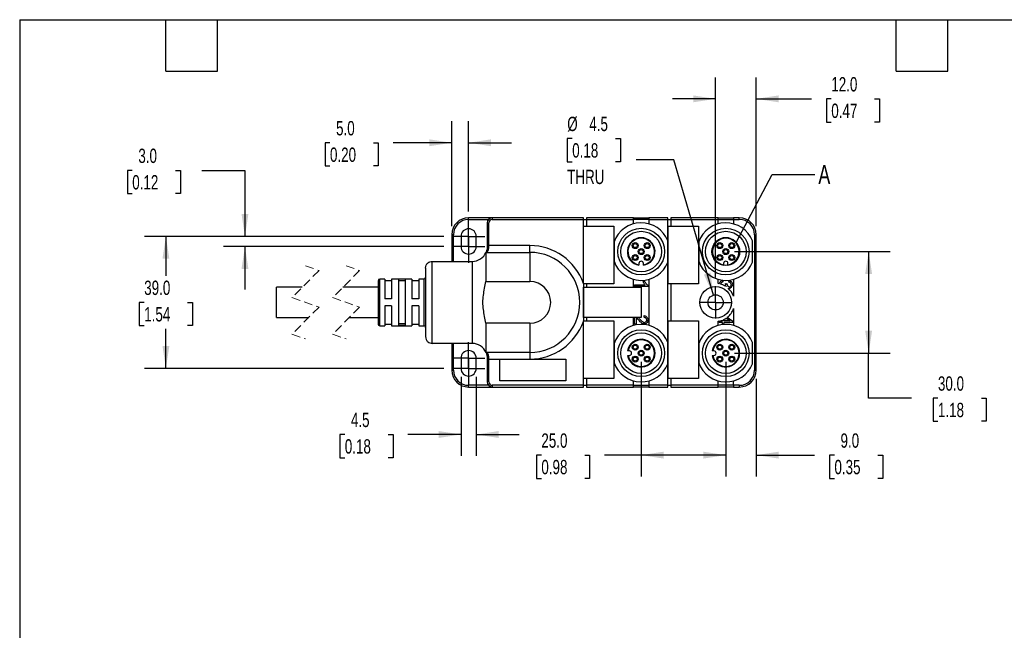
# Model space of a CAD drawing. Header units: millimetres. Extents: x 13 to 546, y 13 to 419.
# Tile 2 of 5: x 13 to 304, y 239 to 419. Entities that reach past the tile are written whole.
import ezdxf

# ---------------------------------------------------------------- set-up
doc = ezdxf.new("R2010")
doc.units = ezdxf.units.MM
doc.header["$LTSCALE"] = 2
for name, pattern in [('SLD-Center', [19.05, 15.24, -1.27, 1.27, -1.27]), ('SLD-Dashed', [1.905, 1.27, -0.635]), ('SLD-Solid', [0])]:
    doc.linetypes.add(name, pattern=pattern)
doc.layers.add('CENTER', color=40, linetype='SLD-Center')
doc.layers.add('DIMENSIONS', color=140, linetype='SLD-Solid', lineweight=25)
doc.layers.add('TEXT', color=140, linetype='SLD-Solid', lineweight=25)
doc.styles.add('SLDTEXTSTYLE0', font='TXT', dxfattribs={"width": 0.7})
doc.dimstyles.new('SLDDIMSTYLE0', dxfattribs={"dimtxt": 4.316016, "dimasz": 6.604, "dimexe": 0, "dimexo": 0.0625, "dimgap": 1.079004, "dimtad": 0, "dimtih": 1, "dimtoh": 1, "dimdec": 1, "dimrnd": 1e-09, "dimzin": 4, "dimdsep": 46, "dimtxsty": 'SLDTEXTSTYLE0', "dimsah": 1, "dimcen": 0.09, "dimadec": 0, "dimazin": 1, "dimtfac": 1, "dimtdec": 1, "dimtofl": 0, "dimtmove": 0, "dimatfit": 3, "dimfxl": 0, "dimfrac": 2, "dimtolj": 1, "dimtzin": 12, "dimarcsym": 0})
doc.dimstyles.new('SLDDIMSTYLE2', dxfattribs={"dimtxt": 4.316016, "dimasz": 6.604, "dimexe": 0, "dimexo": 0.0625, "dimgap": 1.079004, "dimtad": 0, "dimtih": 1, "dimtoh": 1, "dimdec": 1, "dimrnd": 1e-09, "dimzin": 4, "dimdsep": 46, "dimtxsty": 'SLDTEXTSTYLE0', "dimsah": 1, "dimcen": 0.09, "dimadec": 0, "dimazin": 1, "dimtfac": 1, "dimtdec": 1, "dimtmove": 0, "dimatfit": 0, "dimfxl": 0, "dimfrac": 2, "dimtolj": 1, "dimtzin": 12, "dimarcsym": 0})
doc.dimstyles.new('SLDDIMSTYLE3', dxfattribs={"dimtxt": 4.316016, "dimasz": 6.604, "dimexe": 0, "dimexo": 0.0625, "dimgap": 1.079004, "dimtad": 0, "dimtih": 1, "dimtoh": 1, "dimdec": 1, "dimrnd": 1e-09, "dimzin": 12, "dimdsep": 46, "dimtxsty": 'SLDTEXTSTYLE0', "dimsah": 1, "dimcen": 0.09, "dimadec": 0, "dimazin": 3, "dimtfac": 1, "dimtdec": 1, "dimtmove": 0, "dimatfit": 0, "dimfxl": 0, "dimfrac": 2, "dimtolj": 1, "dimtzin": 12, "dimarcsym": 0})
doc.dimstyles.new('SLDDIMSTYLE4', dxfattribs={"dimtxt": 4.316016, "dimasz": 6.604, "dimexe": 0, "dimexo": 0.0625, "dimgap": 1.079004, "dimtad": 0, "dimtih": 1, "dimtoh": 1, "dimdec": 1, "dimrnd": 1e-09, "dimzin": 12, "dimdsep": 46, "dimtxsty": 'SLDTEXTSTYLE0', "dimsah": 1, "dimcen": 0, "dimadec": 0, "dimazin": 3, "dimtfac": 1, "dimtdec": 1, "dimtofl": 0, "dimtmove": 0, "dimatfit": 3, "dimfxl": 0, "dimfrac": 2, "dimtolj": 1, "dimtzin": 12, "dimarcsym": 0})
doc.dimstyles.new('SLDDIMSTYLE5', dxfattribs={"dimtxt": 0.18, "dimasz": 6.604, "dimexe": 0, "dimexo": 0.0625, "dimgap": 0, "dimtad": 0, "dimtih": 1, "dimtoh": 1, "dimdec": 0, "dimrnd": 1e-09, "dimzin": 0, "dimdsep": 46, "dimtxsty": 'Standard', "dimblk1": 'NONE', "dimblk2": 'NONE', "dimsah": 1, "dimcen": 0.09, "dimadec": 0, "dimazin": 0, "dimtfac": 6.604, "dimtdec": 0, "dimtofl": 0, "dimtmove": 0, "dimatfit": 3, "dimldrblk": 'NONE', "dimfxl": 0, "dimfrac": 2, "dimtolj": 1, "dimtzin": 0, "dimarcsym": 0})

# ---------------------------------------------------------------- blocks, each defined once
blk = doc.blocks.new('_D_8')
at = {"layer": 'DIMENSIONS'}
for p, q in [((223.92, 350.6), (269.95, 350.6)), ((263.6, 350.6), (263.6, 320.6)), ((223.92, 320.6), (269.95, 320.6)), ((263.6, 307.33), (263.6, 320.6)), ((276.3, 307.33), (263.6, 307.33)), ((284.08, 307.33), (282.63, 307.33)), ((282.63, 307.33), (282.63, 300.47)), ((296.91, 307.33), (298.36, 307.33)), ((298.36, 307.33), (298.36, 300.47)), ((282.63, 300.47), (284.08, 300.47)), ((298.36, 300.47), (296.91, 300.47))]:
    blk.add_line(p, q, dxfattribs=at)
for points in [[(263.6, 350.6), (262.58, 344), (264.62, 344)], [(263.6, 320.6), (264.62, 327.21), (262.58, 327.21)]]:
    blk.add_solid(points, dxfattribs=at)
at = {"layer": 'DIMENSIONS', "char_height": 4.233, "attachment_point": 1, "style": 'SLDTEXTSTYLE0'}
for s, insert in [('30.0', (284.08, 313.75)), ('1.18', (284.08, 305.93))]:
    blk.add_mtext(s, dxfattribs=dict(at, insert=insert))
blk = doc.blocks.new('_D_9')
at = {"layer": 'DIMENSIONS'}
for p, q in [((196.38, 318.06), (196.38, 284.13)), ((221.38, 318.06), (221.38, 284.13)), ((166.87, 290.48), (165.42, 290.48)), ((165.42, 290.48), (165.42, 283.62)), ((179.69, 290.48), (181.14, 290.48)), ((181.14, 290.48), (181.14, 283.62)), ((196.38, 290.48), (185.54, 290.48)), ((221.38, 290.48), (196.38, 290.48)), ((165.42, 283.62), (166.87, 283.62)), ((181.14, 283.62), (179.69, 283.62))]:
    blk.add_line(p, q, dxfattribs=at)
for points in [[(196.38, 290.48), (202.98, 289.46), (202.98, 291.49)], [(221.38, 290.48), (214.77, 291.49), (214.77, 289.46)]]:
    blk.add_solid(points, dxfattribs=at)
at = {"layer": 'DIMENSIONS', "char_height": 4.233, "attachment_point": 1, "style": 'SLDTEXTSTYLE0'}
for s, insert in [('25.0', (166.87, 296.9)), ('0.98', (166.87, 289.07))]:
    blk.add_mtext(s, dxfattribs=dict(at, insert=insert))
blk = doc.blocks.new('_D_10')
at = {"layer": 'DIMENSIONS'}
for p, q in [((221.38, 318.06), (221.38, 284.13)), ((230.38, 313.06), (230.38, 284.13)), ((221.38, 290.48), (208.68, 290.48)), ((230.38, 290.48), (247.64, 290.48)), ((253.49, 290.48), (252.04, 290.48)), ((252.04, 290.48), (252.04, 283.62)), ((266.32, 290.48), (267.77, 290.48)), ((267.77, 290.48), (267.77, 283.62)), ((252.04, 283.62), (253.49, 283.62)), ((267.77, 283.62), (266.32, 283.62))]:
    blk.add_line(p, q, dxfattribs=at)
for points in [[(221.38, 290.48), (214.77, 291.49), (214.77, 289.46)], [(230.38, 290.48), (236.98, 289.46), (236.98, 291.49)]]:
    blk.add_solid(points, dxfattribs=at)
at = {"layer": 'DIMENSIONS', "char_height": 4.233, "attachment_point": 1, "style": 'SLDTEXTSTYLE0'}
for s, insert in [('9.0', (255.29, 296.9)), ('0.35', (253.49, 289.07))]:
    blk.add_mtext(s, dxfattribs=dict(at, insert=insert))
blk = doc.blocks.new('_D_11')
at = {"layer": 'DIMENSIONS'}
for p, q in [((140.38, 358.14), (140.38, 389.1)), ((145.38, 362.43), (145.38, 389.1)), ((104.4, 382.75), (102.95, 382.75)), ((102.95, 382.75), (102.95, 375.89)), ((117.23, 382.75), (118.68, 382.75)), ((118.68, 382.75), (118.68, 375.89)), ((140.38, 382.75), (123.08, 382.75)), ((145.38, 382.75), (158.08, 382.75)), ((102.95, 375.89), (104.4, 375.89)), ((118.68, 375.89), (117.23, 375.89))]:
    blk.add_line(p, q, dxfattribs=at)
for points in [[(140.38, 382.75), (133.77, 383.76), (133.77, 381.73)], [(145.38, 382.75), (151.98, 381.73), (151.98, 383.76)]]:
    blk.add_solid(points, dxfattribs=at)
at = {"layer": 'DIMENSIONS', "char_height": 4.233, "attachment_point": 1, "style": 'SLDTEXTSTYLE0'}
for s, insert in [('5.0', (106.2, 389.17)), ('0.20', (104.4, 381.34))]:
    blk.add_mtext(s, dxfattribs=dict(at, insert=insert))
blk = doc.blocks.new('_D_12')
at = {"layer": 'DIMENSIONS'}
for p, q in [((138.05, 355.1), (49.56, 355.1)), ((55.91, 355.1), (55.91, 343.43)), ((49.5, 335.6), (48.05, 335.6)), ((48.05, 335.6), (48.05, 328.74)), ((62.33, 335.6), (63.78, 335.6)), ((63.78, 335.6), (63.78, 328.74)), ((48.05, 328.74), (49.5, 328.74)), ((55.91, 316.1), (55.91, 327.77)), ((63.78, 328.74), (62.33, 328.74)), ((138.05, 316.1), (49.56, 316.1))]:
    blk.add_line(p, q, dxfattribs=at)
for points in [[(55.91, 355.1), (54.9, 348.5), (56.93, 348.5)], [(55.91, 316.1), (56.93, 322.71), (54.9, 322.71)]]:
    blk.add_solid(points, dxfattribs=at)
at = {"layer": 'DIMENSIONS', "char_height": 4.233, "attachment_point": 1, "style": 'SLDTEXTSTYLE0'}
for s, insert in [('39.0', (49.5, 342.02)), ('1.54', (49.5, 334.2))]:
    blk.add_mtext(s, dxfattribs=dict(at, insert=insert))
blk = doc.blocks.new('_D_13')
at = {"layer": 'DIMENSIONS'}
for p, q in [((45.96, 374.59), (44.52, 374.59)), ((44.52, 374.59), (44.52, 367.73)), ((58.79, 374.59), (60.24, 374.59)), ((60.24, 374.59), (60.24, 367.73)), ((66.57, 374.59), (79.27, 374.59)), ((79.27, 374.59), (79.27, 355.1)), ((44.52, 367.73), (45.96, 367.73)), ((60.24, 367.73), (58.79, 367.73)), ((138.05, 355.1), (72.92, 355.1)), ((138.05, 352.1), (72.92, 352.1)), ((79.27, 352.1), (79.27, 339.4))]:
    blk.add_line(p, q, dxfattribs=at)
for points in [[(79.27, 355.1), (80.29, 361.71), (78.26, 361.71)], [(79.27, 352.1), (78.26, 345.5), (80.29, 345.5)]]:
    blk.add_solid(points, dxfattribs=at)
at = {"layer": 'DIMENSIONS', "char_height": 4.233, "attachment_point": 1, "style": 'SLDTEXTSTYLE0'}
for s, insert in [('3.0', (47.76, 381.01)), ('0.12', (45.96, 373.19))]:
    blk.add_mtext(s, dxfattribs=dict(at, insert=insert))
blk = doc.blocks.new('_D_14')
at = {"layer": 'DIMENSIONS'}
for p, q in [((143.13, 313.56), (143.13, 290.22)), ((147.63, 313.56), (147.63, 290.22)), ((108.78, 296.57), (107.33, 296.57)), ((107.33, 296.57), (107.33, 289.71)), ((121.61, 296.57), (123.06, 296.57)), ((123.06, 296.57), (123.06, 289.71)), ((143.13, 296.57), (127.46, 296.57)), ((147.63, 296.57), (160.33, 296.57)), ((107.33, 289.71), (108.78, 289.71)), ((123.06, 289.71), (121.61, 289.71))]:
    blk.add_line(p, q, dxfattribs=at)
for points in [[(143.13, 296.57), (136.52, 297.59), (136.52, 295.56)], [(147.63, 296.57), (154.23, 295.56), (154.23, 297.59)]]:
    blk.add_solid(points, dxfattribs=at)
at = {"layer": 'DIMENSIONS', "char_height": 4.233, "attachment_point": 1, "style": 'SLDTEXTSTYLE0'}
for s, insert in [('4.5', (110.58, 303)), ('0.18', (108.78, 295.17))]:
    blk.add_mtext(s, dxfattribs=dict(at, insert=insert))
blk = doc.blocks.new('_D_15')
at = {"layer": 'DIMENSIONS'}
for p, q in [((175.99, 384.01), (174.54, 384.01)), ((174.54, 384.01), (174.54, 377.15)), ((188.82, 384.01), (190.27, 384.01)), ((190.27, 384.01), (190.27, 377.15)), ((174.54, 377.15), (175.99, 377.15)), ((190.27, 377.15), (188.82, 377.15)), ((206, 377.74), (194.89, 377.74)), ((217.74, 337.76), (206, 377.74))]:
    blk.add_line(p, q, dxfattribs=at)
blk.add_solid([(217.74, 337.76), (216.86, 344.39), (214.91, 343.81)], dxfattribs=at)
at = {"layer": 'DIMENSIONS', "char_height": 4.233, "attachment_point": 1, "style": 'SLDTEXTSTYLE0'}
for s, insert in [('%%c', (174.53, 390.43)), ('4.5', (181.04, 390.43)), ('0.18', (175.99, 382.61)), ('THRU', (174.51, 374.78))]:
    blk.add_mtext(s, dxfattribs=dict(at, insert=insert))
blk = doc.blocks.new('_D_16')
at = {"layer": 'DIMENSIONS'}
for p, q in [((218.38, 342.93), (218.38, 402.07)), ((230.38, 358.14), (230.38, 402.07)), ((218.38, 395.72), (205.68, 395.72)), ((230.38, 395.72), (246.71, 395.72)), ((252.56, 395.72), (251.11, 395.72)), ((251.11, 395.72), (251.11, 388.86)), ((265.38, 395.72), (266.83, 395.72)), ((266.83, 395.72), (266.83, 388.86)), ((251.11, 388.86), (252.56, 388.86)), ((266.83, 388.86), (265.38, 388.86))]:
    blk.add_line(p, q, dxfattribs=at)
for points in [[(218.38, 395.72), (211.77, 396.73), (211.77, 394.7)], [(230.38, 395.72), (236.98, 394.7), (236.98, 396.73)]]:
    blk.add_solid(points, dxfattribs=at)
at = {"layer": 'DIMENSIONS', "char_height": 4.233, "attachment_point": 1, "style": 'SLDTEXTSTYLE0'}
for s, insert in [('12.0', (252.56, 402.14)), ('0.47', (252.56, 394.31))]:
    blk.add_mtext(s, dxfattribs=dict(at, insert=insert))
blk = doc.blocks.new('SW_CENTERMARKSYMBOL_0')
at = {"layer": 'CENTER', "color": 0}
for p, q in [((0, 2.54), (0, 4.79)), ((-2.54, 0), (-4.79, 0)), ((0, 0), (-2.54, 0)), ((0, 0), (0, 2.54)), ((0, 0), (0, -2.54)), ((0, 0), (2.54, 0)), ((2.54, 0), (4.79, 0)), ((0, -2.54), (0, -4.79))]:
    blk.add_line(p, q, dxfattribs=at)
blk = doc.blocks.new('SW_CENTERMARKSYMBOL_1')
at = {"layer": 'CENTER', "color": 0}
for p, q in [((0, 2.54), (0, 4.79)), ((-2.54, 0), (-4.79, 0)), ((0, 0), (-2.54, 0)), ((0, 0), (0, 2.54)), ((0, 0), (0, -2.54)), ((0, 0), (2.54, 0)), ((2.54, 0), (4.79, 0)), ((0, -2.54), (0, -4.79))]:
    blk.add_line(p, q, dxfattribs=at)
blk = doc.blocks.new('SW_CENTERMARKSYMBOL_2')
at = {"layer": 'CENTER', "color": 0}
for p, q in [((0, 2.54), (0, 4.79)), ((-2.54, 0), (-4.79, 0)), ((0, 0), (-2.54, 0)), ((0, 0), (0, 2.54)), ((0, 0), (0, -2.54)), ((0, 0), (2.54, 0)), ((2.54, 0), (4.79, 0)), ((0, -2.54), (0, -4.79))]:
    blk.add_line(p, q, dxfattribs=at)
blk = doc.blocks.new('SW_CENTERMARKSYMBOL_3')
at = {"layer": 'CENTER', "color": 0}
for p, q in [((0, 2.54), (0, 4.79)), ((-2.54, 0), (-4.79, 0)), ((0, 0), (-2.54, 0)), ((0, 0), (0, 2.54)), ((0, 0), (0, -2.54)), ((0, 0), (2.54, 0)), ((2.54, 0), (4.79, 0)), ((0, -2.54), (0, -4.79))]:
    blk.add_line(p, q, dxfattribs=at)
blk = doc.blocks.new('SW_CENTERMARKSYMBOL_4')
at = {"layer": 'CENTER', "color": 0}
for p, q in [((0, 2.54), (0, 4.79)), ((-2.54, 0), (-4.79, 0)), ((0, 0), (-2.54, 0)), ((0, 0), (0, 2.54)), ((0, 0), (0, -2.54)), ((0, 0), (2.54, 0)), ((2.54, 0), (4.79, 0)), ((0, -2.54), (0, -4.79))]:
    blk.add_line(p, q, dxfattribs=at)
blk = doc.blocks.new('_None')

msp = doc.modelspace()

# ---------------------------------------------------------------- linework, layer by layer
for p, q in [((145.38, 360.1), (145.38, 360.6)), ((152.38, 360.6), (145.38, 360.6)), ((145.38, 360.1), (151.26, 360.1)), ((150.88, 359.1), (151.38, 359.1)), ((150.88, 359.1), (150.88, 352.37)), ((151.38, 352.37), (151.38, 359.1)), ((152.38, 360.6), (152.38, 360.1)), ((179.28, 360.6), (152.38, 360.6)), ((152.38, 360.1), (179.28, 360.1)), ((179.28, 360.1), (179.28, 360.6)), ((179.28, 341.22), (179.28, 360.1)), ((179.28, 360.1), (180.18, 360.1)), ((179.33, 358.1), (188.33, 358.1)), ((179.33, 341.1), (179.33, 358.1)), ((194.08, 360.6), (180.18, 360.6)), ((180.18, 360.6), (180.18, 360.1)), ((180.18, 360.1), (194.08, 360.1)), ((180.18, 360.1), (180.18, 358.1)), ((188.33, 358.1), (188.33, 341.1)), ((194.08, 360.1), (194.08, 360.6)), ((194.08, 360.6), (198.68, 360.6)), ((194.08, 358.79), (194.08, 360.1)), ((198.68, 360.1), (194.08, 360.1)), ((198.68, 360.6), (198.68, 360.1)), ((204.28, 360.6), (198.68, 360.6)), ((198.68, 360.1), (204.28, 360.1)), ((198.68, 360.1), (198.68, 358.79)), ((204.28, 360.1), (204.28, 360.6)), ((204.28, 353.74), (204.28, 360.1)), ((204.28, 360.1), (205.18, 360.1)), ((204.33, 358.1), (213.33, 358.1)), ((204.33, 341.1), (204.33, 358.1)), ((219.08, 360.6), (205.18, 360.6)), ((205.18, 360.6), (205.18, 360.1)), ((205.18, 360.1), (219.08, 360.1)), ((205.18, 360.1), (205.18, 358.1)), ((213.33, 358.1), (213.33, 341.1)), ((219.08, 360.1), (219.08, 360.6)), ((219.08, 360.6), (223.68, 360.6)), ((219.08, 358.79), (219.08, 360.1)), ((219.08, 360.1), (223.68, 360.1)), ((225.38, 360.6), (223.68, 360.6)), ((223.68, 360.6), (223.68, 360.1)), ((223.68, 360.1), (225.38, 360.1)), ((223.68, 360.1), (223.68, 358.79)), ((225.38, 360.1), (225.38, 360.6)), ((140.38, 355.6), (140.38, 347.72)), ((140.88, 355.6), (140.38, 355.6)), ((140.88, 347.72), (140.88, 355.6)), ((143.13, 355.1), (143.13, 352.1)), ((147.63, 352.1), (147.63, 355.1)), ((229.88, 355.6), (229.88, 315.6)), ((229.88, 355.6), (230.38, 355.6)), ((230.38, 315.6), (230.38, 355.6)), ((150.88, 352.37), (150.88, 352.12)), ((150.88, 352.37), (151.38, 352.37)), ((151.38, 352.17), (151.38, 352.37)), ((163.48, 352.37), (151.38, 352.37)), ((163.48, 350.37), (163.48, 352.37)), ((188.38, 353.48), (188.38, 347.73)), ((204.28, 347.47), (204.28, 353.74)), ((213.38, 353.48), (213.38, 347.73)), ((229.28, 347.47), (229.28, 353.74)), ((150.51, 350.37), (150.51, 341.78)), ((150.51, 350.37), (163.48, 350.37)), ((163.48, 350.37), (163.48, 341.78)), ((134.63, 347.72), (146.48, 347.72)), ((134.63, 323.48), (134.63, 347.72)), ((146.48, 323.48), (146.48, 347.72)), ((195.73, 347.1), (195.73, 346.74)), ((195.73, 346.74), (195.73, 346.56)), ((197.03, 346.74), (197.03, 347.1)), ((197.03, 346.56), (197.03, 346.74)), ((204.28, 323.74), (204.28, 347.47)), ((220.73, 347.1), (220.73, 346.74)), ((220.73, 346.74), (220.73, 346.56)), ((222.03, 346.74), (222.03, 347.1)), ((222.03, 346.56), (222.03, 346.74)), ((132.63, 345.72), (132.63, 325.48)), ((118.63, 342), (118.63, 329.2)), ((120.63, 342.5), (119.13, 342.5)), ((119.13, 328.7), (119.13, 342.5)), ((120.63, 342.5), (120.63, 336.6)), ((122.63, 342), (120.63, 342)), ((128.63, 342.5), (122.63, 342.5)), ((122.63, 342.5), (122.63, 336.6)), ((126.63, 342.43), (124.63, 342.43)), ((124.63, 342.43), (124.63, 328.78)), ((126.63, 341.93), (124.63, 341.93)), ((126.63, 342.43), (126.63, 328.78)), ((128.63, 342.5), (128.63, 336.6)), ((130.63, 342), (128.63, 342)), ((132.13, 342.5), (130.63, 342.5)), ((130.63, 342.5), (130.63, 336.6)), ((132.13, 342.5), (132.13, 328.7)), ((150.51, 341.78), (163.48, 341.78)), ((179.28, 341.22), (179.28, 329.99)), ((188.33, 341.1), (179.33, 341.1)), ((180.18, 341.1), (180.18, 340.1)), ((194.08, 340.1), (194.08, 342.42)), ((194.41, 340.77), (197.54, 340.77)), ((194.41, 340.28), (194.41, 340.77)), ((196.95, 341.75), (197.43, 341.75)), ((198.43, 340.6), (198.43, 340.28)), ((198.68, 342.42), (198.68, 328.79)), ((213.33, 341.1), (204.33, 341.1)), ((205.18, 341.1), (205.18, 330.1)), ((219.08, 341.16), (219.08, 342.42)), ((220.47, 342.12), (220.54, 341.63)), ((221.31, 341.15), (221.74, 341.1)), ((222.3, 341.58), (222.39, 342.07)), ((223.68, 342.42), (223.68, 337.41)), ((96.22, 340.05), (88.62, 340.05)), ((88.62, 335.6), (88.62, 340.05)), ((118.63, 340.05), (108.22, 340.05)), ((179.33, 331.1), (179.33, 340.1)), ((179.33, 340.1), (196.33, 340.1)), ((198.43, 340.28), (194.41, 340.28)), ((196.33, 340.1), (196.33, 331.1)), ((88.62, 331.15), (88.62, 335.6)), ((122.63, 336.6), (120.63, 336.6)), ((130.63, 336.6), (128.63, 336.6)), ((122.63, 334.6), (120.63, 334.6)), ((120.63, 334.6), (120.63, 328.7)), ((122.63, 334.6), (122.63, 328.7)), ((130.63, 334.6), (128.63, 334.6)), ((128.63, 334.6), (128.63, 328.7)), ((130.63, 334.6), (130.63, 328.7)), ((223.68, 333.8), (223.68, 328.79)), ((88.62, 331.15), (98.12, 331.15)), ((110.12, 331.15), (118.63, 331.15)), ((120.63, 329.2), (122.63, 329.2)), ((126.63, 329.28), (124.63, 329.28)), ((128.63, 329.2), (130.63, 329.2)), ((150.51, 329.43), (150.51, 320.84)), ((163.48, 329.43), (150.51, 329.43)), ((163.48, 329.43), (163.48, 320.84)), ((179.28, 311.1), (179.28, 329.99)), ((196.33, 331.1), (179.33, 331.1)), ((179.33, 330.1), (188.33, 330.1)), ((179.33, 313.1), (179.33, 330.1)), ((180.18, 331.1), (180.18, 330.1)), ((188.33, 330.1), (188.33, 313.1)), ((194.08, 328.79), (194.08, 331.1)), ((194.41, 329.15), (194.41, 331.1)), ((194.89, 329.15), (194.41, 329.15)), ((194.89, 331.1), (194.89, 329.15)), ((197.22, 331.19), (197.27, 331.7)), ((204.33, 330.1), (213.33, 330.1)), ((204.33, 313.1), (204.33, 330.1)), ((213.33, 330.1), (213.33, 313.1)), ((219.08, 328.79), (219.08, 330.05)), ((219.43, 329.66), (219.43, 330.1)), ((220.39, 329.66), (219.43, 329.66)), ((219.66, 330.15), (220.39, 330.15)), ((220.39, 330.15), (220.39, 330.38)), ((220.39, 329.12), (220.39, 329.66)), ((220.84, 329.12), (220.39, 329.12)), ((220.84, 330.15), (220.84, 330.57)), ((222.64, 330.15), (220.84, 330.15)), ((223.43, 329.66), (220.84, 329.66)), ((220.84, 329.66), (220.84, 329.12)), ((221.49, 330.95), (222.64, 330.15)), ((221.83, 331.19), (223.43, 330.06)), ((223.43, 330.06), (223.43, 329.66)), ((119.13, 328.7), (120.63, 328.7)), ((122.63, 328.7), (128.63, 328.7)), ((126.63, 328.78), (124.63, 328.78)), ((130.63, 328.7), (132.13, 328.7)), ((146.48, 323.48), (134.63, 323.48)), ((140.38, 323.48), (140.38, 315.6)), ((140.88, 315.6), (140.88, 323.48)), ((188.38, 323.48), (188.38, 317.73)), ((204.28, 317.47), (204.28, 323.74)), ((213.38, 323.48), (213.38, 317.73)), ((229.28, 317.47), (229.28, 323.74)), ((163.48, 320.84), (150.51, 320.84)), ((163.48, 320.84), (163.48, 318.84)), ((192.51, 321.25), (192.33, 321.25)), ((192.88, 321.25), (192.51, 321.25)), ((217.51, 321.25), (217.33, 321.25)), ((217.88, 321.25), (217.51, 321.25)), ((143.13, 319.1), (143.13, 316.1)), ((147.63, 316.1), (147.63, 319.1)), ((150.88, 319.08), (150.88, 318.84)), ((151.38, 318.84), (150.88, 318.84)), ((150.88, 318.84), (150.88, 312.1)), ((151.38, 318.84), (151.38, 319.03)), ((151.38, 318.84), (163.48, 318.84)), ((151.38, 312.1), (151.38, 318.84)), ((154.58, 318.79), (174.1, 318.79)), ((154.58, 312.46), (154.58, 318.79)), ((174.1, 318.79), (174.1, 312.46)), ((192.33, 319.95), (192.51, 319.95)), ((192.51, 319.95), (192.88, 319.95)), ((204.28, 311.1), (204.28, 317.47)), ((217.33, 319.95), (217.51, 319.95)), ((217.51, 319.95), (217.88, 319.95)), ((140.38, 315.6), (140.88, 315.6)), ((229.88, 315.6), (230.38, 315.6)), ((151.38, 312.1), (150.88, 312.1)), ((174.1, 312.46), (154.58, 312.46)), ((188.33, 313.1), (179.33, 313.1)), ((180.18, 313.1), (180.18, 311.1)), ((194.08, 311.1), (194.08, 312.42)), ((198.68, 312.42), (198.68, 311.1)), ((213.33, 313.1), (204.33, 313.1)), ((205.18, 313.1), (205.18, 311.1)), ((219.08, 311.1), (219.08, 312.42)), ((223.68, 311.1), (223.68, 312.42)), ((145.38, 310.6), (145.38, 311.1)), ((151.26, 311.1), (145.38, 311.1)), ((145.38, 310.6), (152.38, 310.6)), ((152.38, 311.1), (152.38, 310.6)), ((179.28, 311.1), (152.38, 311.1)), ((152.38, 310.6), (179.28, 310.6)), ((179.28, 310.6), (179.28, 311.1)), ((179.28, 311.1), (180.18, 311.1)), ((194.08, 311.1), (180.18, 311.1)), ((180.18, 311.1), (180.18, 310.6)), ((180.18, 310.6), (194.08, 310.6)), ((194.08, 310.6), (194.08, 311.1)), ((194.08, 311.1), (198.68, 311.1)), ((198.68, 310.6), (194.08, 310.6)), ((204.28, 311.1), (198.68, 311.1)), ((198.68, 311.1), (198.68, 310.6)), ((198.68, 310.6), (204.28, 310.6)), ((204.28, 310.6), (204.28, 311.1)), ((204.28, 311.1), (205.18, 311.1)), ((219.08, 311.1), (205.18, 311.1)), ((205.18, 311.1), (205.18, 310.6)), ((205.18, 310.6), (219.08, 310.6)), ((219.08, 310.6), (219.08, 311.1)), ((223.68, 311.1), (219.08, 311.1)), ((223.68, 310.6), (219.08, 310.6)), ((225.38, 311.1), (223.68, 311.1)), ((223.68, 311.1), (223.68, 310.6)), ((223.68, 310.6), (225.38, 310.6)), ((225.38, 311.1), (225.38, 310.6))]:
    msp.add_line(p, q)
at = {"color": 7, "linetype": 'SLD-Dashed', "lineweight": 18}
for p, q in [((97.17, 346.4), (101.17, 345)), ((109.17, 346.4), (113.17, 345)), ((101.17, 345), (93.17, 337)), ((113.17, 345), (105.17, 337)), ((93.17, 337), (101.17, 334.2)), ((105.17, 337), (113.17, 334.2)), ((101.17, 334.2), (93.17, 326.2)), ((113.17, 334.2), (105.17, 326.2)), ((93.17, 326.2), (97.17, 324.8)), ((105.17, 326.2), (109.17, 324.8))]:
    msp.add_line(p, q, dxfattribs=at)
for centre, radius in [((196.38, 350.6), 6.9), ((196.38, 350.6), 6), ((221.38, 350.6), 6.9), ((221.38, 350.6), 6), ((194.61, 352.37), 0.889), ((194.61, 352.37), 0.6), ((198.15, 352.37), 0.888), ((198.15, 352.37), 0.6), ((219.61, 352.37), 0.888), ((219.61, 352.37), 0.6), ((223.15, 352.37), 0.888), ((223.15, 352.37), 0.6), ((194.61, 348.84), 0.888), ((194.61, 348.84), 0.6), ((196.38, 350.6), 0.888), ((196.38, 350.6), 0.6), ((198.15, 348.84), 0.888), ((198.15, 348.84), 0.6), ((219.61, 348.84), 0.888), ((219.61, 348.84), 0.6), ((221.38, 350.6), 0.888), ((221.38, 350.6), 0.6), ((223.15, 348.84), 0.888), ((223.15, 348.84), 0.6), ((218.38, 335.6), 4.65), ((218.38, 335.6), 2.25), ((196.38, 320.6), 6.9), ((196.38, 320.6), 6), ((221.38, 320.6), 6.9), ((221.38, 320.6), 6), ((194.61, 322.37), 0.889), ((198.15, 322.37), 0.888), ((219.61, 322.37), 0.888), ((223.15, 322.37), 0.888), ((194.61, 322.37), 0.6), ((196.38, 320.6), 0.888), ((196.38, 320.6), 0.6), ((198.15, 322.37), 0.6), ((219.61, 322.37), 0.6), ((221.38, 320.6), 0.888), ((221.38, 320.6), 0.6), ((223.15, 322.37), 0.6), ((194.61, 318.84), 0.888), ((194.61, 318.84), 0.6), ((198.15, 318.84), 0.888), ((198.15, 318.84), 0.6), ((219.61, 318.84), 0.888), ((219.61, 318.84), 0.6), ((223.15, 318.84), 0.888), ((223.15, 318.84), 0.6)]:
    msp.add_circle(centre, radius)
for centre, radius, start, end in [((145.38, 355.6), 5, 90, 180), ((145.38, 355.6), 4.5, 90, 180), ((152.38, 359.1), 1.5, 90, 180), ((152.38, 359.1), 1, 90, 180), ((196.38, 350.6), 8.5, 21.6567, 160.2501), ((221.38, 350.6), 8.5, 21.6567, 160.2501), ((225.38, 355.6), 5, 0.0001, 89.9999), ((225.38, 355.6), 4.5, 0.0001, 90), ((145.38, 355.1), 2.25, 0, 180), ((145.38, 352.1), 2.25, 180, 0), ((163.48, 335.6), 16.77, 19.5623, 90), ((196.38, 350.6), 4.1, 279.122, 260.878), ((196.38, 350.6), 3.92, 279.5495, 260.4505), ((221.38, 350.6), 4.1, 279.122, 260.878), ((221.38, 350.6), 3.92, 279.5495, 260.4505), ((146.48, 352.12), 4.4, 270, 336.5336), ((163.48, 335.6), 14.77, 270, 90), ((196.38, 350.6), 8.5, 199.7499, 338.3433), ((196.38, 347.1), 0.65, 0, 180), ((221.38, 350.6), 8.5, 199.7499, 338.3433), ((221.38, 347.1), 0.65, 360, 180), ((119.13, 342), 0.5, 90.0003, 179.9996), ((132.13, 343), 0.5, 269.9999, 360), ((163.48, 335.6), 6.17, 270, 90), ((218.38, 335.6), 5.6, 79.5875, 82.8192), ((218.38, 335.6), 5.6, 59.4961, 75.4104), ((221.08, 340.37), 0.518, 341.8843, 346.9527), ((218.37, 335.6), 5.61, 54.4938, 55.2721), ((222.13, 340.5), 0.603, 204.8028, 214.426), ((222.42, 340.38), 0.685, 244.0617, 267.3472), ((218.38, 335.6), 5.6, 18.8391, 48.0225), ((218.38, 335.6), 5.6, 308.0017, 341.1608), ((119.13, 329.2), 0.5, 180.0004, 269.9997), ((163.48, 335.6), 16.77, 270, 340.4377), ((196.38, 320.6), 8.5, 21.6567, 160.2501), ((192.37, 327.86), 4.57, 39.513, 45.2654), ((221.38, 320.6), 8.5, 21.6567, 160.2501), ((218.38, 335.6), 5.6, 277.1805, 280.8072), ((218.38, 335.6), 5.6, 283.2233, 291.0048), ((218.38, 335.6), 5.6, 296.0416, 303.7916), ((132.13, 328.2), 0.5, 0, 90.0001), ((146.48, 319.08), 4.4, 23.4664, 90), ((196.38, 320.6), 4.1, 189.122, 170.878), ((196.38, 320.6), 3.92, 189.5495, 170.4505), ((221.38, 320.6), 4.1, 189.122, 170.878), ((221.38, 320.6), 3.92, 189.5495, 170.4505), ((145.38, 319.1), 2.25, 0, 180), ((192.88, 320.6), 0.65, 270, 90), ((217.88, 320.6), 0.65, 270, 90), ((196.38, 320.6), 8.5, 199.7499, 338.3433), ((221.38, 320.6), 8.5, 199.7499, 338.3433), ((145.38, 315.6), 5, 180, 270), ((145.38, 315.6), 4.5, 180, 270), ((145.38, 316.1), 2.25, 180, 360), ((225.38, 315.6), 4.5, 270, 359.9999), ((225.38, 315.6), 5, 270.0001, 359.9999), ((152.38, 312.1), 1.5, 180, 270), ((152.38, 312.1), 1, 180, 270)]:
    msp.add_arc(centre, radius, start, end)
for points, knots in [([(150.88, 352.12), (150.87, 351.94), (150.86, 351.6), (150.77, 351.11), (150.65, 350.71), (150.55, 350.44), (150.48, 350.31), (150.47, 350.28)], [0, 0, 0, 0, 0.283887, 0.545348, 0.769835, 0.94599, 1, 1, 1, 1]), ([(150.83, 350.37), (150.84, 350.38), (150.87, 350.43), (150.97, 350.6), (151.15, 350.94), (151.29, 351.39), (151.37, 351.82), (151.37, 352.06), (151.38, 352.17)], [0, 0, 0, 0, 0.021498, 0.083306, 0.315235, 0.628279, 0.814246, 1, 1, 1, 1]), ([(150.88, 352.12), (150.89, 352.13), (150.94, 352.16), (151.04, 352.16), (151.2, 352.17), (151.31, 352.17), (151.38, 352.17)], [0, 0, 0, 0, 0.084058, 0.300591, 0.621831, 1, 1, 1, 1]), ([(132.63, 345.72), (132.67, 346.02), (132.74, 346.6), (133.27, 347.26), (133.93, 347.65), (134.4, 347.7), (134.63, 347.72)], [0, 0, 0, 0, 0.278355, 0.557472, 0.778467, 1, 1, 1, 1]), ([(150.51, 329.43), (150.38, 330.11), (150.11, 331.46), (149.71, 333.5), (149.54, 335.6), (149.71, 337.7), (150.11, 339.75), (150.38, 341.1), (150.51, 341.78)], [0, 0, 0, 0, 0.165772, 0.331525, 0.498727, 0.669378, 0.834614, 1, 1, 1, 1]), ([(197.54, 340.77), (197.48, 340.84), (197.35, 341.02), (197.19, 341.28), (197.04, 341.54), (196.98, 341.69), (196.95, 341.75)], [0, 0, 0, 0, 0.246994, 0.570289, 0.814907, 1, 1, 1, 1]), ([(197.43, 341.75), (197.5, 341.62), (197.65, 341.35), (197.94, 341.02), (198.19, 340.76), (198.36, 340.64), (198.43, 340.6)], [0, 0, 0, 0, 0.2873684, 0.6086821, 0.8354662, 1, 1, 1, 1]), ([(219.39, 341.11), (219.45, 341.25), (219.57, 341.52), (219.87, 341.83), (220.17, 342.05), (220.38, 342.1), (220.47, 342.12)], [0, 0, 0, 0, 0.285549, 0.584816, 0.806056, 1, 1, 1, 1]), ([(220.54, 341.63), (220.44, 341.6), (220.26, 341.55), (220.04, 341.38), (219.88, 341.21), (219.82, 341.08), (219.79, 341.02)], [0, 0, 0, 0, 0.292609, 0.584649, 0.802699, 1, 1, 1, 1]), ([(221.22, 340.43), (221.27, 340.5), (221.34, 340.62), (221.36, 340.75), (221.36, 340.81)], [0, 0, 0, 0, 0.588067, 1, 1, 1, 1]), ([(221.36, 340.81), (221.36, 340.87), (221.35, 340.98), (221.32, 341.1), (221.31, 341.15)], [0, 0, 0, 0, 0.5049729, 1, 1, 1, 1]), ([(221.74, 341.1), (221.74, 341.08), (221.73, 341.06), (221.73, 341.03), (221.73, 341.02)], [0, 0, 0, 0, 0.636719, 1, 1, 1, 1]), ([(221.73, 341.02), (221.75, 340.92), (221.79, 340.71), (221.96, 340.46), (222.16, 340.25), (222.33, 340.22), (222.4, 340.21)], [0, 0, 0, 0, 0.266525, 0.570444, 0.798138, 1, 1, 1, 1]), ([(223.03, 340.86), (223.02, 340.92), (223, 341.04), (222.9, 341.21), (222.75, 341.37), (222.55, 341.52), (222.38, 341.56), (222.3, 341.58)], [0, 0, 0, 0, 0.157585, 0.33822, 0.534772, 0.77172, 1, 1, 1, 1]), ([(222.39, 342.07), (222.54, 342.02), (222.84, 341.91), (223.15, 341.57), (223.37, 341.22), (223.41, 340.98), (223.43, 340.87)], [0, 0, 0, 0, 0.270876, 0.570577, 0.798866, 1, 1, 1, 1]), ([(223.43, 340.87), (223.41, 340.78), (223.38, 340.57), (223.22, 340.28), (222.98, 339.98), (222.73, 339.8), (222.52, 339.71), (222.43, 339.7), (222.39, 339.7)], [0, 0, 0, 0, 0.170338, 0.375554, 0.589994, 0.846548, 0.930068, 1, 1, 1, 1]), ([(222.4, 340.21), (222.45, 340.21), (222.57, 340.23), (222.72, 340.33), (222.87, 340.47), (222.99, 340.65), (223.02, 340.79), (223.03, 340.86)], [0, 0, 0, 0, 0.166326, 0.35575, 0.557826, 0.791148, 1, 1, 1, 1]), ([(195.65, 330.33), (195.49, 330.53), (195.26, 330.81), (194.98, 331.04), (194.89, 331.1)], [0, 0, 0, 0, 0.699406, 1, 1, 1, 1]), ([(197.32, 329.15), (197.26, 329.16), (197.11, 329.18), (196.82, 329.31), (196.46, 329.54), (196.04, 329.9), (195.79, 330.18), (195.65, 330.33)], [0, 0, 0, 0, 0.088232, 0.207709, 0.450927, 0.713051, 1, 1, 1, 1]), ([(195.89, 330.77), (196.04, 330.6), (196.32, 330.28), (196.74, 329.93), (197.05, 329.74), (197.23, 329.67), (197.3, 329.66), (197.33, 329.66)], [0, 0, 0, 0, 0.366367, 0.679735, 0.888832, 0.950417, 1, 1, 1, 1]), ([(198.02, 330.41), (198.01, 330.48), (197.99, 330.63), (197.87, 330.82), (197.7, 331), (197.48, 331.15), (197.31, 331.18), (197.22, 331.19)], [0, 0, 0, 0, 0.171024, 0.359315, 0.557424, 0.78743, 1, 1, 1, 1]), ([(197.27, 331.7), (197.44, 331.65), (197.78, 331.56), (198.13, 331.19), (198.37, 330.8), (198.41, 330.53), (198.43, 330.4)], [0, 0, 0, 0, 0.267876, 0.560851, 0.78918, 1, 1, 1, 1]), ([(198.43, 330.4), (198.4, 330.23), (198.33, 329.88), (198.01, 329.5), (197.68, 329.22), (197.43, 329.17), (197.32, 329.15)], [0, 0, 0, 0, 0.283444, 0.586637, 0.810368, 1, 1, 1, 1]), ([(197.33, 329.66), (197.39, 329.67), (197.52, 329.69), (197.69, 329.81), (197.85, 329.97), (197.98, 330.17), (198.01, 330.33), (198.02, 330.41)], [0, 0, 0, 0, 0.160985, 0.34818, 0.550518, 0.786552, 1, 1, 1, 1]), ([(132.63, 325.48), (132.67, 325.19), (132.74, 324.61), (133.27, 323.95), (133.93, 323.56), (134.4, 323.51), (134.63, 323.48)], [0, 0, 0, 0, 0.278355, 0.557472, 0.778467, 1, 1, 1, 1]), ([(150.43, 321.02), (150.46, 320.96), (150.53, 320.8), (150.65, 320.5), (150.77, 320.1), (150.86, 319.61), (150.87, 319.27), (150.88, 319.08)], [0, 0, 0, 0, 0.10055, 0.268155, 0.481507, 0.729286, 1, 1, 1, 1]), ([(151.38, 319.03), (151.37, 319.15), (151.37, 319.39), (151.29, 319.83), (151.14, 320.27), (150.97, 320.61), (150.87, 320.78), (150.84, 320.83), (150.83, 320.84)], [0, 0, 0, 0, 0.1862096, 0.372451, 0.6920126, 0.9162289, 0.9784911, 1, 1, 1, 1]), ([(151.38, 319.03), (151.31, 319.04), (151.2, 319.04), (151.04, 319.05), (150.94, 319.05), (150.89, 319.08), (150.88, 319.08)], [0, 0, 0, 0, 0.378187, 0.69944, 0.915969, 1, 1, 1, 1])]:
    msp.add_open_spline(points, degree=3, knots=knots)
at = {"layer": 'TEXT'}
for p, q in [((12.7, 419.1), (546.1, 419.1)), ((12.7, 419.1), (12.7, 12.7)), ((55.88, 403.86), (55.88, 419.1)), ((71.12, 403.86), (71.12, 419.1)), ((271.78, 403.86), (271.78, 419.1)), ((287.02, 403.86), (287.02, 419.1)), ((55.88, 403.86), (71.12, 403.86)), ((271.78, 403.86), (287.02, 403.86))]:
    msp.add_line(p, q, dxfattribs=at)
msp.add_circle((221.38, 350.6), 4.1, dxfattribs=at)

# ---------------------------------------------------------------- block references
at = {"layer": 'CENTER'}
for name, p in [('SW_CENTERMARKSYMBOL_2', (145.38, 355.1)), ('SW_CENTERMARKSYMBOL_1', (145.38, 352.1)), ('SW_CENTERMARKSYMBOL_0', (218.38, 335.6)), ('SW_CENTERMARKSYMBOL_4', (145.38, 319.1)), ('SW_CENTERMARKSYMBOL_3', (145.38, 316.1))]:
    msp.add_blockref(name, p, dxfattribs=at)

# ---------------------------------------------------------------- texts
at = {"layer": 'TEXT', "insert": (248.74, 376.21), "char_height": 5.64, "attachment_point": 1, "style": 'SLDTEXTSTYLE0'}
msp.add_mtext('A', dxfattribs=at)

# ---------------------------------------------------------------- dimensions: what is measured, and where the dimension line sits
at = {"layer": 'DIMENSIONS'}
for base, p1, p2, dimstyle, picture, middle in [((230.38, 395.72), (218.38, 340.39), (230.38, 355.6), 'SLDDIMSTYLE2', '_D_16', (258.97, 395.72)), ((140.38, 382.75), (145.38, 359.89), (140.38, 355.6), 'SLDDIMSTYLE2', '_D_11', (110.82, 382.75)), ((196.38, 290.48), (221.38, 320.6), (196.38, 320.6), 'SLDDIMSTYLE0', '_D_9', (173.28, 290.48)), ((230.38, 290.48), (221.38, 320.6), (230.38, 315.6), 'SLDDIMSTYLE2', '_D_10', (259.9, 290.48)), ((143.13, 296.57), (147.63, 316.1), (143.13, 316.1), 'SLDDIMSTYLE3', '_D_14', (115.2, 296.57))]:
    dim = msp.add_linear_dim(base=base, p1=p1, p2=p2, dimstyle=dimstyle, dxfattribs=at)
    dim.commit()
    dim.dimension.update_dxf_attribs({"geometry": picture, "text_midpoint": middle, "dimtype": 160})
dim = msp.add_diameter_dim_2p(p1=(219.01, 333.45), p2=(217.74, 337.76), text='<>\\PTHRU', dimstyle='SLDDIMSTYLE4', dxfattribs=at)
dim.commit()
dim.dimension.update_dxf_attribs({"geometry": '_D_15', "text_midpoint": (182.4, 380.58), "dimtype": 163})
for base, p1, p2, dimstyle, picture, middle in [((79.27, 352.1), (140.59, 355.1), (140.59, 352.1), 'SLDDIMSTYLE2', '_D_13', (79.27, 374.59)), ((55.91, 316.1), (140.59, 355.1), (140.59, 316.1), 'SLDDIMSTYLE0', '_D_12', (55.91, 335.6)), ((263.6, 320.6), (221.38, 350.6), (221.38, 320.6), 'SLDDIMSTYLE0', '_D_8', (263.6, 307.33))]:
    dim = msp.add_linear_dim(base=base, p1=p1, p2=p2, angle=90, dimstyle=dimstyle, dxfattribs=at)
    dim.commit()
    dim.dimension.update_dxf_attribs({"geometry": picture, "text_midpoint": middle, "dimtype": 160})

# ---------------------------------------------------------------- leaders
at = {"layer": 'TEXT', "has_arrowhead": 0}
msp.add_leader([(224.48, 353.29), (235.04, 373.39), (247.74, 373.39)], dimstyle='SLDDIMSTYLE5', dxfattribs=at)

doc.saveas('drawing.dxf')
